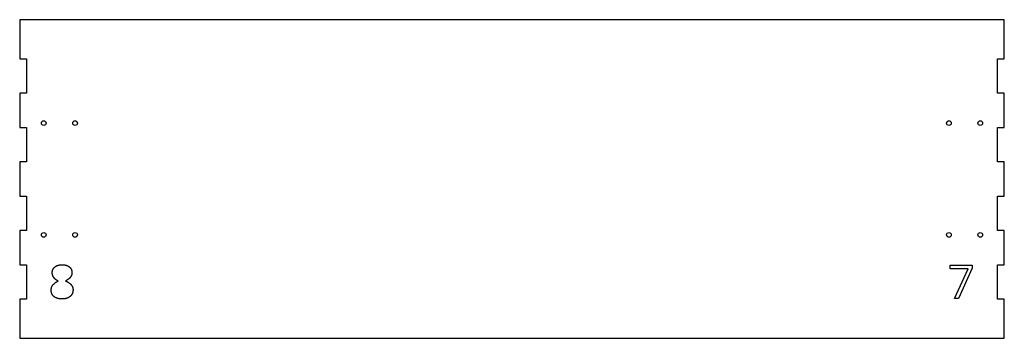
# Model space of a CAD drawing. Extents: x -1323 to -443, y -440 to -155.
import ezdxf

# ---------------------------------------------------------------- set-up
doc = ezdxf.new("R2010")
doc.units = 0
doc.header["$MEASUREMENT"] = 0
doc.layers.add('VISIBLE', color=7, linetype='CONTINUOUS')

msp = doc.modelspace()

# ---------------------------------------------------------------- linework, layer by layer
at = {"layer": 'VISIBLE'}
for p, q in [((-443, -155), (-1323, -155)), ((-1323, -155), (-1323, -189.88)), ((-443, -189.88), (-443, -155)), ((-1323, -189.88), (-1317, -189.88)), ((-1317, -189.88), (-1317, -220.62)), ((-449, -220.62), (-449, -189.88)), ((-449, -189.88), (-443, -189.88)), ((-1317, -220.62), (-1323, -220.62)), ((-1323, -220.62), (-1323, -251.38)), ((-443, -220.62), (-449, -220.62)), ((-443, -251.38), (-443, -220.62)), ((-1323, -251.38), (-1317, -251.38)), ((-1317, -251.38), (-1317, -282.12)), ((-449, -282.12), (-449, -251.38)), ((-449, -251.38), (-443, -251.38)), ((-1317, -282.12), (-1323, -282.12)), ((-1323, -282.12), (-1323, -312.88)), ((-443, -282.12), (-449, -282.12)), ((-443, -312.88), (-443, -282.12)), ((-1323, -312.88), (-1317, -312.88)), ((-1317, -312.88), (-1317, -343.62)), ((-449, -343.62), (-449, -312.88)), ((-449, -312.88), (-443, -312.88)), ((-1317, -343.62), (-1323, -343.62)), ((-1323, -343.62), (-1323, -374.38)), ((-443, -343.62), (-449, -343.62)), ((-443, -374.38), (-443, -343.62)), ((-1323, -374.38), (-1317, -374.38)), ((-1317, -374.38), (-1317, -405.12)), ((-491.49, -377.74), (-491.49, -374.63)), ((-491.49, -374.63), (-471.7, -374.63)), ((-475.28, -377.74), (-491.49, -377.74)), ((-487.61, -404.38), (-475.28, -377.74)), ((-471.7, -377.34), (-483.86, -404.38)), ((-471.7, -374.63), (-471.7, -377.34)), ((-449, -405.12), (-449, -374.38)), ((-449, -374.38), (-443, -374.38)), ((-483.86, -404.38), (-487.61, -404.38)), ((-1317, -405.12), (-1323, -405.12)), ((-1323, -405.12), (-1323, -440)), ((-443, -405.12), (-449, -405.12)), ((-443, -440), (-443, -405.12)), ((-1323, -440), (-443, -440))]:
    msp.add_line(p, q, dxfattribs=at)
for centre in [(-1301.5, -247.5), (-1273.5, -247.5), (-492.5, -247.5), (-464.5, -247.5), (-1301.5, -347.5), (-1273.5, -347.5), (-492.5, -347.5), (-464.5, -347.5)]:
    msp.add_circle(centre, 2.1, dxfattribs=at)
for points in [[(-1293.91, -381.28), (-1293.91, -378.05), (-1291.52, -376.13)], [(-1291.52, -376.13), (-1289.13, -374.21), (-1285.12, -374.21)], [(-1285.12, -374.21), (-1281.05, -374.21), (-1278.67, -376.1)], [(-1278.67, -376.1), (-1276.29, -377.99), (-1276.29, -381.32)], [(-1292.69, -385.4), (-1293.91, -383.56), (-1293.91, -381.28)], [(-1288.66, -388.83), (-1291.47, -387.25), (-1292.69, -385.4)], [(-1277.65, -385.33), (-1279.01, -387.14), (-1282.01, -388.63)], [(-1276.29, -381.32), (-1276.29, -383.52), (-1277.65, -385.33)], [(-1294.88, -396.78), (-1294.88, -391.68), (-1288.66, -388.83)], [(-1282.01, -388.63), (-1278.39, -390.36), (-1276.86, -392.26)], [(-1276.86, -392.26), (-1275.33, -394.16), (-1275.33, -396.67)], [(-1292.32, -402.7), (-1294.88, -400.61), (-1294.88, -396.78)], [(-1284.99, -404.79), (-1289.75, -404.79), (-1292.32, -402.7)], [(-1277.92, -402.57), (-1280.5, -404.79), (-1284.99, -404.79)], [(-1275.33, -396.67), (-1275.33, -400.36), (-1277.92, -402.57)]]:
    msp.add_open_spline(points, degree=2, dxfattribs=at)

doc.saveas('drawing.dxf')
